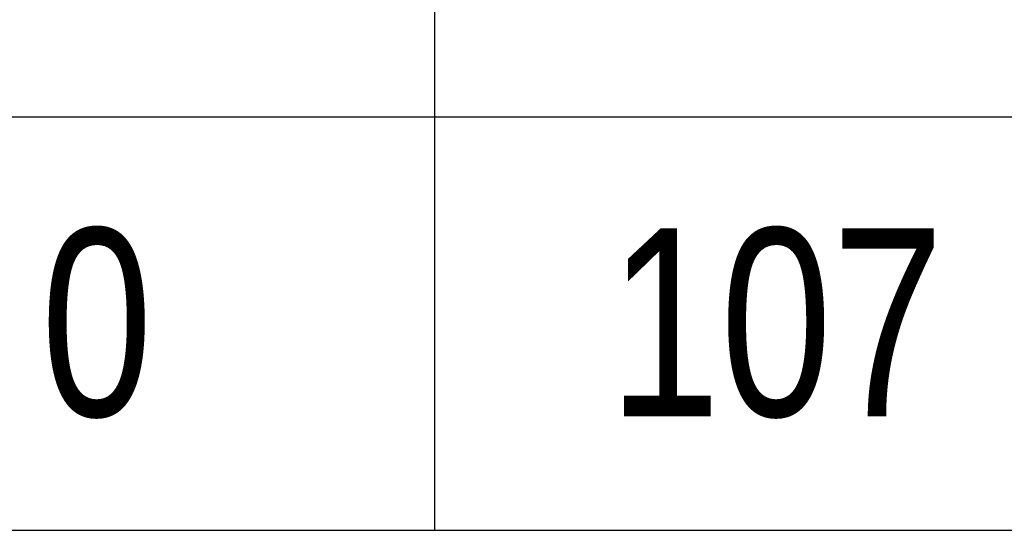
# Model space of a CAD drawing. Header units: inches. Extents: x -1 to 3961, y -1 to 2730.
# Tile 43 of 159: x 352 to 477, y 667 to 731. Entities that reach past the tile are written whole.
import ezdxf

# ---------------------------------------------------------------- set-up
doc = ezdxf.new("R2010")
doc.units = ezdxf.units.IN
doc.header["$LTSCALE"] = 20
doc.header["$MEASUREMENT"] = 0
doc.styles.add('ROMANS', font='ROMANS', dxfattribs={"width": 0.8})

# ---------------------------------------------------------------- blocks, each defined once
blk = doc.blocks.new('*T85')
at = {"color": 0, "linetype": 'ByBlock', "lineweight": -2, "transparency": 16777216}
for p, q in [((0, 0), (1174.77, 0)), ((0, 0), (0, -2013.18)), ((94.24, 0), (94.24, -2013.18)), ((179.74, 0), (179.74, -2013.18)), ((265.24, 0), (265.24, -2013.18)), ((350.74, 0), (350.74, -2013.18)), ((437.2, 0), (437.2, -2013.18)), ((521.74, 0), (521.74, -2013.18)), ((632.27, 0), (632.27, -2013.18)), ((716.81, 0), (716.81, -2013.18)), ((801.35, 0), (801.35, -2013.18)), ((885.89, 0), (885.89, -2013.18)), ((994.73, 0), (994.73, -2013.18)), ((1174.77, 0), (1174.77, -2013.18)), ((0, -80), (1174.77, -80)), ((0, -132.18), (1174.77, -132.18)), ((0, -184.57), (1174.77, -184.57)), ((0, -236.82), (1174.77, -236.82)), ((0, -289.07), (1174.77, -289.07)), ((0, -341.32), (1174.77, -341.32)), ((0, -393.5), (1174.77, -393.5)), ((0, -445.75), (1174.77, -445.75)), ((0, -498), (1174.77, -498)), ((0, -550.25), (1174.77, -550.25)), ((0, -602.5), (1174.77, -602.5)), ((0, -654.75), (1174.77, -654.75)), ((0, -706.93), (1174.77, -706.93)), ((0, -759.18), (1174.77, -759.18)), ((0, -811.43), (1174.77, -811.43)), ((0, -863.68), (1174.77, -863.68)), ((0, -915.93), (1174.77, -915.93)), ((0, -968.18), (1174.77, -968.18)), ((0, -1020.43), (1174.77, -1020.43)), ((0, -1072.68), (1174.77, -1072.68)), ((0, -1124.93), (1174.77, -1124.93)), ((0, -1177.18), (1174.77, -1177.18)), ((0, -1229.43), (1174.77, -1229.43)), ((0, -1281.68), (1174.77, -1281.68)), ((0, -1333.93), (1174.77, -1333.93)), ((0, -1386.18), (1174.77, -1386.18)), ((0, -1438.43), (1174.77, -1438.43)), ((0, -1490.68), (1174.77, -1490.68)), ((0, -1542.93), (1174.77, -1542.93)), ((0, -1595.18), (1174.77, -1595.18)), ((0, -1647.43), (1174.77, -1647.43)), ((0, -1699.68), (1174.77, -1699.68)), ((0, -1751.93), (1174.77, -1751.93)), ((0, -1804.18), (1174.77, -1804.18)), ((0, -1856.43), (1174.77, -1856.43)), ((0, -1908.68), (1174.77, -1908.68)), ((0, -1960.93), (1174.77, -1960.93)), ((0, -2013.18), (1174.77, -2013.18))]:
    blk.add_line(p, q, dxfattribs=at)
at = {"color": 0, "transparency": 16777216, "char_height": 23.7481, "attachment_point": 5, "style": 'ROMANS'}
for s, insert, width in [('{\\fRoman|b0|i0|c0|p0;\\C6;Weight Kg}', (1084.75, -40), 159.5234), ('{\\fRoman|b0|i0|c0|p0;\\C6;Item }', (47.12, -40), 73.7225), ('{\\fRoman|b0|i0|c0|p0;\\C6;X}', (136.99, -40), 64.9816), ('{\\fRoman|b0|i0|c0|p0;\\C6;Y}', (222.49, -40), 64.9816), ('{\\fRoman|b0|i0|c0|p0;\\C6;X1}', (307.99, -40), 64.9816), ('{\\fRoman|b0|i0|c0|p0;\\C6;X2}', (393.97, -40), 65.9431), ('{\\fRoman|b0|i0|c0|p0;\\C6;X3}', (479.47, -40), 64.0202), ('{\\fRoman|b0|i0|c0|p0;\\C6;X4}', (577.01, -40), 90.0149), ('{\\fRoman|b0|i0|c0|p0;\\C6;Y1}', (674.54, -40), 64.0202), ('{\\fRoman|b0|i0|c0|p0;\\C6;Y2}', (759.08, -40), 64.0202), ('{\\fRoman|b0|i0|c0|p0;\\C6;Y3}', (843.62, -40), 64.0202), ('{\\fRoman|b0|i0|c0|p0;\\C6;Y4}', (940.31, -40), 88.3184), ('{\\fRoman|b0|i0|c0|p0;\\C6;1', (47.12, -106.09), 73.7225), ('{\\fRoman|b0|i0|c0|p0;\\C6;256', (136.99, -106.09), 64.9816), ('{\\fRoman|b0|i0|c0|p0;\\C6;256', (222.49, -106.09), 64.9816), ('{\\fRoman|b0|i0|c0|p0;\\C6;0', (307.99, -106.09), 64.9816), ('{\\fRoman|b0|i0|c0|p0;\\C6;107', (393.97, -106.09), 65.9431), ('{\\fRoman|b0|i0|c0|p0;\\C6;276}', (479.47, -106.09), 64.0202), ('{\\fRoman|b0|i0|c0|p0;\\C6;21.2', (577.01, -106.09), 90.0149), ('{\\fRoman|b0|i0|c0|p0;\\C6;0', (674.54, -106.09), 64.0202), ('{\\fRoman|b0|i0|c0|p0;\\C6;107', (759.08, -106.09), 64.0202), ('{\\fRoman|b0|i0|c0|p0;\\C6;269}', (843.62, -106.09), 64.0202), ('{\\fRoman|b0|i0|c0|p0;\\C6;21.2', (940.31, -106.09), 88.3184), ('{\\fRoman|b0|i0|c0|p0;\\C6;14.9', (1084.75, -106.09), 159.5234), ('{\\fRoman|b0|i0|c0|p0;\\C6;2', (47.12, -158.37), 73.7225), ('{\\fRoman|b0|i0|c0|p0;\\C6;307}', (136.99, -158.37), 64.9816), ('{\\fRoman|b0|i0|c0|p0;\\C6;21.2', (577.01, -158.37), 90.0149), ('{\\fRoman|b0|i0|c0|p0;\\C6;50}', (674.54, -158.37), 64.0202), ('{\\fRoman|b0|i0|c0|p0;\\C6;157}', (759.08, -158.37), 64.0202), ('{\\fRoman|b0|i0|c0|p0;\\C6;319}', (843.62, -158.37), 64.0202), ('{\\fRoman|b0|i0|c0|p0;\\C6;21.2', (940.31, -158.37), 88.3184), ('{\\fRoman|b0|i0|c0|p0;\\C6;16.1', (1084.75, -158.37), 159.5234), ('{\\fRoman|b0|i0|c0|p0;\\C6;3', (47.12, -210.69), 73.7225), ('{\\fRoman|b0|i0|c0|p0;\\C6;357}', (136.99, -210.69), 64.9816), ('{\\fRoman|b0|i0|c0|p0;\\C6;21.2', (577.01, -210.69), 90.0149), ('{\\fRoman|b0|i0|c0|p0;\\C6;100}', (674.54, -210.69), 64.0202), ('{\\fRoman|b0|i0|c0|p0;\\C6;207}', (759.08, -210.69), 64.0202), ('{\\fRoman|b0|i0|c0|p0;\\C6;369}', (843.62, -210.69), 64.0202), ('{\\fRoman|b0|i0|c0|p0;\\C6;21.2', (940.31, -210.69), 88.3184), ('{\\fRoman|b0|i0|c0|p0;\\C6;17.2', (1084.75, -210.69), 159.5234), ('{\\fRoman|b0|i0|c0|p0;\\C6;4', (47.12, -262.94), 73.7225), ('{\\fRoman|b0|i0|c0|p0;\\C6;407}', (136.99, -262.94), 64.9816), ('{\\fRoman|b0|i0|c0|p0;\\C6;21.2', (577.01, -262.94), 90.0149), ('{\\fRoman|b0|i0|c0|p0;\\C6;150}', (674.54, -262.94), 64.0202), ('{\\fRoman|b0|i0|c0|p0;\\C6;257}', (759.08, -262.94), 64.0202), ('{\\fRoman|b0|i0|c0|p0;\\C6;419}', (843.62, -262.94), 64.0202), ('{\\fRoman|b0|i0|c0|p0;\\C6;21.2', (940.31, -262.94), 88.3184), ('{\\fRoman|b0|i0|c0|p0;\\C6;18.4', (1084.75, -262.94), 159.5234), ('{\\fRoman|b0|i0|c0|p0;\\C6;5', (47.12, -315.19), 73.7225), ('{\\fRoman|b0|i0|c0|p0;\\C6;457}', (136.99, -315.19), 64.9816), ('{\\fRoman|b0|i0|c0|p0;\\C6;21.2', (577.01, -315.19), 90.0149), ('{\\fRoman|b0|i0|c0|p0;\\C6;200}', (674.54, -315.19), 64.0202), ('{\\fRoman|b0|i0|c0|p0;\\C6;307}', (759.08, -315.19), 64.0202), ('{\\fRoman|b0|i0|c0|p0;\\C6;469}', (843.62, -315.19), 64.0202), ('{\\fRoman|b0|i0|c0|p0;\\C6;21.2', (940.31, -315.19), 88.3184), ('{\\fRoman|b0|i0|c0|p0;\\C6;19.6', (1084.75, -315.19), 159.5234), ('{\\fRoman|b0|i0|c0|p0;\\C6;6', (47.12, -367.41), 73.7225), ('{\\fRoman|b0|i0|c0|p0;\\C6;507}', (136.99, -367.41), 64.9816), ('{\\fRoman|b0|i0|c0|p0;\\C6;21.2', (577.01, -367.41), 90.0149), ('{\\fRoman|b0|i0|c0|p0;\\C6;250}', (674.54, -367.41), 64.0202), ('{\\fRoman|b0|i0|c0|p0;\\C6;357', (759.08, -367.41), 64.0202), ('{\\fRoman|b0|i0|c0|p0;\\C6;519}', (843.62, -367.41), 64.0202), ('{\\fRoman|b0|i0|c0|p0;\\C6;21.2', (940.31, -367.41), 88.3184), ('{\\fRoman|b0|i0|c0|p0;\\C6;20.8', (1084.75, -367.41), 159.5234), ('{\\fRoman|b0|i0|c0|p0;\\C6;X2}', (393.97, -419.62), 65.9431), ('{\\fRoman|b0|i0|c0|p0;\\C6;X3}', (479.47, -419.62), 64.0202), ('{\\fRoman|b0|i0|c0|p0;\\C6;Y2}', (759.08, -419.62), 64.0202), ('{\\fRoman|b0|i0|c0|p0;\\C6;Y3}', (843.62, -419.62), 64.0202), ('{\\fRoman|b0|i0|c0|p0;\\C6;Item }', (47.12, -419.62), 73.7225), ('{\\fRoman|b0|i0|c0|p0;\\C6;X}', (136.99, -419.62), 64.9816), ('{\\fRoman|b0|i0|c0|p0;\\C6;Y}', (222.49, -419.62), 64.9816), ('{\\fRoman|b0|i0|c0|p0;\\C6;X1}', (307.99, -419.62), 64.9816), ('{\\fRoman|b0|i0|c0|p0;\\C6;X4}', (577.01, -419.62), 90.0149), ('{\\fRoman|b0|i0|c0|p0;\\C6;Y1}', (674.54, -419.62), 64.0202), ('{\\fRoman|b0|i0|c0|p0;\\C6;Y4}', (940.31, -419.62), 88.3184), ('{\\fRoman|b0|i0|c0|p0;\\C6;256', (136.99, -471.87), 64.9816), ('{\\fRoman|b0|i0|c0|p0;\\C6;256', (222.49, -471.87), 64.9816), ('{\\fRoman|b0|i0|c0|p0;\\C6;0', (307.99, -471.87), 64.9816), ('{\\fRoman|b0|i0|c0|p0;\\C6;107', (393.97, -471.87), 65.9431), ('{\\fRoman|b0|i0|c0|p0;\\C6;324}', (479.47, -471.87), 64.0202), ('{\\fRoman|b0|i0|c0|p0;\\C6;-21.2', (577.01, -471.87), 90.0149), ('{\\fRoman|b0|i0|c0|p0;\\C6;0', (674.54, -471.87), 64.0202), ('{\\fRoman|b0|i0|c0|p0;\\C6;107', (759.08, -471.87), 64.0202), ('{\\fRoman|b0|i0|c0|p0;\\C6;317}', (843.62, -471.87), 64.0202), ('{\\fRoman|b0|i0|c0|p0;\\C6;-21.2', (940.31, -471.87), 88.3184), ('{\\fRoman|b0|i0|c0|p0;\\C6;7', (47.12, -471.87), 73.7225), ('{\\fRoman|b0|i0|c0|p0;\\C6;15.4', (1084.75, -471.87), 159.5234), ('{\\fRoman|b0|i0|c0|p0;\\C6;8', (47.12, -524.12), 73.7225), ('{\\fRoman|b0|i0|c0|p0;\\C6;306}', (136.99, -524.12), 64.9816), ('{\\fRoman|b0|i0|c0|p0;\\C6;306}', (222.49, -524.12), 64.9816), ('{\\fRoman|b0|i0|c0|p0;\\C6;50}', (307.99, -524.12), 64.9816), ('{\\fRoman|b0|i0|c0|p0;\\C6;374}', (479.47, -524.12), 64.0202), ('{\\fRoman|b0|i0|c0|p0;\\C6;-21.2', (577.01, -524.12), 90.0149), ('{\\fRoman|b0|i0|c0|p0;\\C6;50}', (674.54, -524.12), 64.0202), ('{\\fRoman|b0|i0|c0|p0;\\C6;367}', (843.62, -524.12), 64.0202), ('{\\fRoman|b0|i0|c0|p0;\\C6;-21.2', (940.31, -524.12), 88.3184), ('{\\fRoman|b0|i0|c0|p0;\\C6;16.6', (1084.75, -524.12), 159.5234), ('{\\fRoman|b0|i0|c0|p0;\\C6;157}', (393.97, -524.12), 65.9431), ('{\\fRoman|b0|i0|c0|p0;\\C6;157}', (759.08, -524.12), 64.0202), ('{\\fRoman|b0|i0|c0|p0;\\C6;9', (47.12, -576.37), 73.7225), ('{\\fRoman|b0|i0|c0|p0;\\C6;356}', (136.99, -576.37), 64.9816), ('{\\fRoman|b0|i0|c0|p0;\\C6;356}', (222.49, -576.37), 64.9816), ('{\\fRoman|b0|i0|c0|p0;\\C6;100}', (307.99, -576.37), 64.9816), ('{\\fRoman|b0|i0|c0|p0;\\C6;207}', (393.97, -576.37), 65.9431), ('{\\fRoman|b0|i0|c0|p0;\\C6;424}', (479.47, -576.37), 64.0202), ('{\\fRoman|b0|i0|c0|p0;\\C6;-21.2', (577.01, -576.37), 90.0149), ('{\\fRoman|b0|i0|c0|p0;\\C6;100}', (674.54, -576.37), 64.0202), ('{\\fRoman|b0|i0|c0|p0;\\C6;207}', (759.08, -576.37), 64.0202), ('{\\fRoman|b0|i0|c0|p0;\\C6;-21.2', (940.31, -576.37), 88.3184), ('{\\fRoman|b0|i0|c0|p0;\\C6;17.8', (1084.75, -576.37), 159.5234), ('{\\fRoman|b0|i0|c0|p0;\\C6;417}', (843.62, -576.37), 64.0202), ('{\\fRoman|b0|i0|c0|p0;\\C6;10', (47.12, -628.62), 73.7225), ('{\\fRoman|b0|i0|c0|p0;\\C6;406}', (136.99, -628.62), 64.9816), ('{\\fRoman|b0|i0|c0|p0;\\C6;406}', (222.49, -628.62), 64.9816), ('{\\fRoman|b0|i0|c0|p0;\\C6;150}', (307.99, -628.62), 64.9816), ('{\\fRoman|b0|i0|c0|p0;\\C6;257}', (393.97, -628.62), 65.9431), ('{\\fRoman|b0|i0|c0|p0;\\C6;474}', (479.47, -628.62), 64.0202), ('{\\fRoman|b0|i0|c0|p0;\\C6;-21.2', (577.01, -628.62), 90.0149), ('{\\fRoman|b0|i0|c0|p0;\\C6;150}', (674.54, -628.62), 64.0202), ('{\\fRoman|b0|i0|c0|p0;\\C6;257}', (759.08, -628.62), 64.0202), ('{\\fRoman|b0|i0|c0|p0;\\C6;467}', (843.62, -628.62), 64.0202), ('{\\fRoman|b0|i0|c0|p0;\\C6;-21.2', (940.31, -628.62), 88.3184), ('{\\fRoman|b0|i0|c0|p0;\\C6;19.0', (1084.75, -628.62), 159.5234), ('{\\fRoman|b0|i0|c0|p0;\\C6;11', (47.12, -680.84), 73.7225), ('{\\fRoman|b0|i0|c0|p0;\\C6;456}', (136.99, -680.84), 64.9816), ('{\\fRoman|b0|i0|c0|p0;\\C6;456}', (222.49, -680.84), 64.9816), ('{\\fRoman|b0|i0|c0|p0;\\C6;200}', (307.99, -680.84), 64.9816), ('{\\fRoman|b0|i0|c0|p0;\\C6;307}', (393.97, -680.84), 65.9431), ('{\\fRoman|b0|i0|c0|p0;\\C6;524}', (479.47, -680.84), 64.0202), ('{\\fRoman|b0|i0|c0|p0;\\C6;-21.2', (577.01, -680.84), 90.0149), ('{\\fRoman|b0|i0|c0|p0;\\C6;200}', (674.54, -680.84), 64.0202), ('{\\fRoman|b0|i0|c0|p0;\\C6;307}', (759.08, -680.84), 64.0202), ('{\\fRoman|b0|i0|c0|p0;\\C6;517}', (843.62, -680.84), 64.0202), ('{\\fRoman|b0|i0|c0|p0;\\C6;-21.2', (940.31, -680.84), 88.3184), ('{\\fRoman|b0|i0|c0|p0;\\C6;20.2', (1084.75, -680.84), 159.5234), ('{\\fRoman|b0|i0|c0|p0;\\C6;12', (47.12, -733.06), 73.7225), ('{\\fRoman|b0|i0|c0|p0;\\C6;506}', (136.99, -733.06), 64.9816), ('{\\fRoman|b0|i0|c0|p0;\\C6;506}', (222.49, -733.06), 64.9816), ('{\\fRoman|b0|i0|c0|p0;\\C6;250}', (307.99, -733.06), 64.9816), ('{\\fRoman|b0|i0|c0|p0;\\C6;357}', (393.97, -733.06), 65.9431), ('{\\fRoman|b0|i0|c0|p0;\\C6;574}', (479.47, -733.06), 64.0202), ('{\\fRoman|b0|i0|c0|p0;\\C6;-21.2', (577.01, -733.06), 90.0149), ('{\\fRoman|b0|i0|c0|p0;\\C6;250}', (674.54, -733.06), 64.0202), ('{\\fRoman|b0|i0|c0|p0;\\C6;357}', (759.08, -733.06), 64.0202), ('{\\fRoman|b0|i0|c0|p0;\\C6;567}', (843.62, -733.06), 64.0202), ('{\\fRoman|b0|i0|c0|p0;\\C6;-21.2', (940.31, -733.06), 88.3184), ('{\\fRoman|b0|i0|c0|p0;\\C6;21.3', (1084.75, -733.06), 159.5234), ('{\\fRoman|b0|i0|c0|p0;\\C6;Item }', (47.12, -785.31), 73.7225), ('{\\fRoman|b0|i0|c0|p0;\\C6;X}', (136.99, -785.31), 64.9816), ('{\\fRoman|b0|i0|c0|p0;\\C6;Y}', (222.49, -785.31), 64.9816), ('{\\fRoman|b0|i0|c0|p0;\\C6;X1}', (307.99, -785.31), 64.9816), ('{\\fRoman|b0|i0|c0|p0;\\C6;X2}', (393.97, -785.31), 65.9431), ('{\\fRoman|b0|i0|c0|p0;\\C6;X3}', (479.47, -785.31), 64.0202), ('{\\fRoman|b0|i0|c0|p0;\\C6;X4}', (577.01, -785.31), 90.0149), ('{\\fRoman|b0|i0|c0|p0;\\C6;Y1}', (674.54, -785.31), 64.0202), ('{\\fRoman|b0|i0|c0|p0;\\C6;Y2}', (759.08, -785.31), 64.0202), ('{\\fRoman|b0|i0|c0|p0;\\C6;Y3}', (843.62, -785.31), 64.0202), ('{\\fRoman|b0|i0|c0|p0;\\C6;Y4}', (940.31, -785.31), 88.3184), ('{\\fRoman|b0|i0|c0|p0;\\C6;13', (47.12, -837.56), 73.7225), ('{\\fRoman|b0|i0|c0|p0;\\C6;306', (136.99, -837.56), 64.9816), ('{\\fRoman|b0|i0|c0|p0;\\C6;256', (222.49, -837.56), 64.9816), ('{\\fRoman|b0|i0|c0|p0;\\C6;50', (307.99, -837.56), 64.9816), ('{\\fRoman|b0|i0|c0|p0;\\C6;157', (393.97, -837.56), 65.9431), ('{\\fRoman|b0|i0|c0|p0;\\C6;326}', (479.47, -837.56), 64.0202), ('{\\fRoman|b0|i0|c0|p0;\\C6;21.2', (577.01, -837.56), 90.0149), ('{\\fRoman|b0|i0|c0|p0;\\C6;0', (674.54, -837.56), 64.0202), ('{\\fRoman|b0|i0|c0|p0;\\C6;107', (759.08, -837.56), 64.0202), ('{\\fRoman|b0|i0|c0|p0;\\C6;269}', (843.62, -837.56), 64.0202), ('{\\fRoman|b0|i0|c0|p0;\\C6;21.2', (940.31, -837.56), 88.3184), ('{\\fRoman|b0|i0|c0|p0;\\C6;15.5', (1084.75, -837.56), 159.5234), ('{\\fRoman|b0|i0|c0|p0;\\C6;14', (47.12, -889.81), 73.7225), ('{\\fRoman|b0|i0|c0|p0;\\C6;356}', (136.99, -889.81), 64.9816), ('{\\fRoman|b0|i0|c0|p0;\\C6;256', (222.49, -889.81), 64.9816), ('{\\fRoman|b0|i0|c0|p0;\\C6;100}', (307.99, -889.81), 64.9816), ('{\\fRoman|b0|i0|c0|p0;\\C6;207}', (393.97, -889.81), 65.9431), ('{\\fRoman|b0|i0|c0|p0;\\C6;376}', (479.47, -889.81), 64.0202), ('{\\fRoman|b0|i0|c0|p0;\\C6;21.2', (577.01, -889.81), 90.0149), ('{\\fRoman|b0|i0|c0|p0;\\C6;0', (674.54, -889.81), 64.0202), ('{\\fRoman|b0|i0|c0|p0;\\C6;107', (759.08, -889.81), 64.0202), ('{\\fRoman|b0|i0|c0|p0;\\C6;269}', (843.62, -889.81), 64.0202), ('{\\fRoman|b0|i0|c0|p0;\\C6;21.2', (940.31, -889.81), 88.3184), ('{\\fRoman|b0|i0|c0|p0;\\C6;16.1', (1084.75, -889.81), 159.5234), ('{\\fRoman|b0|i0|c0|p0;\\C6;15', (47.12, -942.06), 73.7225), ('{\\fRoman|b0|i0|c0|p0;\\C6;406}', (136.99, -942.06), 64.9816), ('{\\fRoman|b0|i0|c0|p0;\\C6;256', (222.49, -942.06), 64.9816), ('{\\fRoman|b0|i0|c0|p0;\\C6;150}', (307.99, -942.06), 64.9816), ('{\\fRoman|b0|i0|c0|p0;\\C6;257}', (393.97, -942.06), 65.9431), ('{\\fRoman|b0|i0|c0|p0;\\C6;426}', (479.47, -942.06), 64.0202), ('{\\fRoman|b0|i0|c0|p0;\\C6;21.2', (577.01, -942.06), 90.0149), ('{\\fRoman|b0|i0|c0|p0;\\C6;0', (674.54, -942.06), 64.0202), ('{\\fRoman|b0|i0|c0|p0;\\C6;107', (759.08, -942.06), 64.0202), ('{\\fRoman|b0|i0|c0|p0;\\C6;269}', (843.62, -942.06), 64.0202), ('{\\fRoman|b0|i0|c0|p0;\\C6;21.2', (940.31, -942.06), 88.3184), ('{\\fRoman|b0|i0|c0|p0;\\C6;16.6', (1084.75, -942.06), 159.5234), ('{\\fRoman|b0|i0|c0|p0;\\C6;16', (47.12, -994.31), 73.7225), ('{\\fRoman|b0|i0|c0|p0;\\C6;456}', (136.99, -994.31), 64.9816), ('{\\fRoman|b0|i0|c0|p0;\\C6;256', (222.49, -994.31), 64.9816), ('{\\fRoman|b0|i0|c0|p0;\\C6;200}', (307.99, -994.31), 64.9816), ('{\\fRoman|b0|i0|c0|p0;\\C6;307}', (393.97, -994.31), 65.9431), ('{\\fRoman|b0|i0|c0|p0;\\C6;476}', (479.47, -994.31), 64.0202), ('{\\fRoman|b0|i0|c0|p0;\\C6;21.2', (577.01, -994.31), 90.0149), ('{\\fRoman|b0|i0|c0|p0;\\C6;0', (674.54, -994.31), 64.0202), ('{\\fRoman|b0|i0|c0|p0;\\C6;107', (759.08, -994.31), 64.0202), ('{\\fRoman|b0|i0|c0|p0;\\C6;269}', (843.62, -994.31), 64.0202), ('{\\fRoman|b0|i0|c0|p0;\\C6;21.2', (940.31, -994.31), 88.3184), ('{\\fRoman|b0|i0|c0|p0;\\C6;17.2', (1084.75, -994.31), 159.5234), ('{\\fRoman|b0|i0|c0|p0;\\C6;17', (47.12, -1046.56), 73.7225), ('{\\fRoman|b0|i0|c0|p0;\\C6;506}', (136.99, -1046.56), 64.9816), ('{\\fRoman|b0|i0|c0|p0;\\C6;256', (222.49, -1046.56), 64.9816), ('{\\fRoman|b0|i0|c0|p0;\\C6;250}', (307.99, -1046.56), 64.9816), ('{\\fRoman|b0|i0|c0|p0;\\C6;357}', (393.97, -1046.56), 65.9431), ('{\\fRoman|b0|i0|c0|p0;\\C6;526}', (479.47, -1046.56), 64.0202), ('{\\fRoman|b0|i0|c0|p0;\\C6;21.2', (577.01, -1046.56), 90.0149), ('{\\fRoman|b0|i0|c0|p0;\\C6;0', (674.54, -1046.56), 64.0202), ('{\\fRoman|b0|i0|c0|p0;\\C6;107', (759.08, -1046.56), 64.0202), ('{\\fRoman|b0|i0|c0|p0;\\C6;269}', (843.62, -1046.56), 64.0202), ('{\\fRoman|b0|i0|c0|p0;\\C6;21.2', (940.31, -1046.56), 88.3184), ('{\\fRoman|b0|i0|c0|p0;\\C6;17.8', (1084.75, -1046.56), 159.5234), ('{\\fRoman|b0|i0|c0|p0;\\C6;X2}', (393.97, -1098.81), 65.9431), ('{\\fRoman|b0|i0|c0|p0;\\C6;X3}', (479.47, -1098.81), 64.0202), ('{\\fRoman|b0|i0|c0|p0;\\C6;Y2}', (759.08, -1098.81), 64.0202), ('{\\fRoman|b0|i0|c0|p0;\\C6;Y3}', (843.62, -1098.81), 64.0202), ('{\\fRoman|b0|i0|c0|p0;\\C6;Item }', (47.12, -1098.81), 73.7225), ('{\\fRoman|b0|i0|c0|p0;\\C6;X}', (136.99, -1098.81), 64.9816), ('{\\fRoman|b0|i0|c0|p0;\\C6;Y}', (222.49, -1098.81), 64.9816), ('{\\fRoman|b0|i0|c0|p0;\\C6;X1}', (307.99, -1098.81), 64.9816), ('{\\fRoman|b0|i0|c0|p0;\\C6;X4}', (577.01, -1098.81), 90.0149), ('{\\fRoman|b0|i0|c0|p0;\\C6;Y1}', (674.54, -1098.81), 64.0202), ('{\\fRoman|b0|i0|c0|p0;\\C6;Y4}', (940.31, -1098.81), 88.3184), ('{\\fRoman|b0|i0|c0|p0;\\C6;18', (47.12, -1151.06), 73.7225), ('{\\fRoman|b0|i0|c0|p0;\\C6;306', (136.99, -1151.06), 64.9816), ('{\\fRoman|b0|i0|c0|p0;\\C6;256', (222.49, -1151.06), 64.9816), ('{\\fRoman|b0|i0|c0|p0;\\C6;50', (307.99, -1151.06), 64.9816), ('{\\fRoman|b0|i0|c0|p0;\\C6;374}', (479.47, -1151.06), 64.0202), ('{\\fRoman|b0|i0|c0|p0;\\C6;-21.2', (577.01, -1151.06), 90.0149), ('{\\fRoman|b0|i0|c0|p0;\\C6;0', (674.54, -1151.06), 64.0202), ('{\\fRoman|b0|i0|c0|p0;\\C6;107', (759.08, -1151.06), 64.0202), ('{\\fRoman|b0|i0|c0|p0;\\C6;317}', (843.62, -1151.06), 64.0202), ('{\\fRoman|b0|i0|c0|p0;\\C6;-21.2', (940.31, -1151.06), 88.3184), ('{\\fRoman|b0|i0|c0|p0;\\C6;16.0', (1084.75, -1151.06), 159.5234), ('{\\fRoman|b0|i0|c0|p0;\\C6;157', (393.97, -1151.06), 65.9431), ('{\\fRoman|b0|i0|c0|p0;\\C6;19', (47.12, -1203.31), 73.7225), ('{\\fRoman|b0|i0|c0|p0;\\C6;356}', (136.99, -1203.31), 64.9816), ('{\\fRoman|b0|i0|c0|p0;\\C6;256', (222.49, -1203.31), 64.9816), ('{\\fRoman|b0|i0|c0|p0;\\C6;100}', (307.99, -1203.31), 64.9816), ('{\\fRoman|b0|i0|c0|p0;\\C6;207}', (393.97, -1203.31), 65.9431), ('{\\fRoman|b0|i0|c0|p0;\\C6;424}', (479.47, -1203.31), 64.0202), ('{\\fRoman|b0|i0|c0|p0;\\C6;-21.2', (577.01, -1203.31), 90.0149), ('{\\fRoman|b0|i0|c0|p0;\\C6;0', (674.54, -1203.31), 64.0202), ('{\\fRoman|b0|i0|c0|p0;\\C6;107', (759.08, -1203.31), 64.0202), ('{\\fRoman|b0|i0|c0|p0;\\C6;317}', (843.62, -1203.31), 64.0202), ('{\\fRoman|b0|i0|c0|p0;\\C6;-21.2', (940.31, -1203.31), 88.3184), ('{\\fRoman|b0|i0|c0|p0;\\C6;16.6', (1084.75, -1203.31), 159.5234), ('{\\fRoman|b0|i0|c0|p0;\\C6;20', (47.12, -1255.56), 73.7225), ('{\\fRoman|b0|i0|c0|p0;\\C6;406}', (136.99, -1255.56), 64.9816), ('{\\fRoman|b0|i0|c0|p0;\\C6;256', (222.49, -1255.56), 64.9816), ('{\\fRoman|b0|i0|c0|p0;\\C6;150}', (307.99, -1255.56), 64.9816), ('{\\fRoman|b0|i0|c0|p0;\\C6;257}', (393.97, -1255.56), 65.9431), ('{\\fRoman|b0|i0|c0|p0;\\C6;-21.2', (577.01, -1255.56), 90.0149), ('{\\fRoman|b0|i0|c0|p0;\\C6;0', (674.54, -1255.56), 64.0202), ('{\\fRoman|b0|i0|c0|p0;\\C6;107', (759.08, -1255.56), 64.0202), ('{\\fRoman|b0|i0|c0|p0;\\C6;317}', (843.62, -1255.56), 64.0202), ('{\\fRoman|b0|i0|c0|p0;\\C6;-21.2', (940.31, -1255.56), 88.3184), ('{\\fRoman|b0|i0|c0|p0;\\C6;17.2', (1084.75, -1255.56), 159.5234), ('{\\fRoman|b0|i0|c0|p0;\\C6;474}', (479.47, -1255.56), 64.0202), ('{\\fRoman|b0|i0|c0|p0;\\C6;21', (47.12, -1307.81), 73.7225), ('{\\fRoman|b0|i0|c0|p0;\\C6;456}', (136.99, -1307.81), 64.9816), ('{\\fRoman|b0|i0|c0|p0;\\C6;256', (222.49, -1307.81), 64.9816), ('{\\fRoman|b0|i0|c0|p0;\\C6;200}', (307.99, -1307.81), 64.9816), ('{\\fRoman|b0|i0|c0|p0;\\C6;307}', (393.97, -1307.81), 65.9431), ('{\\fRoman|b0|i0|c0|p0;\\C6;524}', (479.47, -1307.81), 64.0202), ('{\\fRoman|b0|i0|c0|p0;\\C6;-21.2', (577.01, -1307.81), 90.0149), ('{\\fRoman|b0|i0|c0|p0;\\C6;0', (674.54, -1307.81), 64.0202), ('{\\fRoman|b0|i0|c0|p0;\\C6;107', (759.08, -1307.81), 64.0202), ('{\\fRoman|b0|i0|c0|p0;\\C6;317}', (843.62, -1307.81), 64.0202), ('{\\fRoman|b0|i0|c0|p0;\\C6;-21.2', (940.31, -1307.81), 88.3184), ('{\\fRoman|b0|i0|c0|p0;\\C6;17.8', (1084.75, -1307.81), 159.5234), ('{\\fRoman|b0|i0|c0|p0;\\C6;22', (47.12, -1360.06), 73.7225), ('{\\fRoman|b0|i0|c0|p0;\\C6;506}', (136.99, -1360.06), 64.9816), ('{\\fRoman|b0|i0|c0|p0;\\C6;256', (222.49, -1360.06), 64.9816), ('{\\fRoman|b0|i0|c0|p0;\\C6;250}', (307.99, -1360.06), 64.9816), ('{\\fRoman|b0|i0|c0|p0;\\C6;357}', (393.97, -1360.06), 65.9431), ('{\\fRoman|b0|i0|c0|p0;\\C6;574}', (479.47, -1360.06), 64.0202), ('{\\fRoman|b0|i0|c0|p0;\\C6;-21.2', (577.01, -1360.06), 90.0149), ('{\\fRoman|b0|i0|c0|p0;\\C6;0', (674.54, -1360.06), 64.0202), ('{\\fRoman|b0|i0|c0|p0;\\C6;107', (759.08, -1360.06), 64.0202), ('{\\fRoman|b0|i0|c0|p0;\\C6;317}', (843.62, -1360.06), 64.0202), ('{\\fRoman|b0|i0|c0|p0;\\C6;-21.2', (940.31, -1360.06), 88.3184), ('{\\fRoman|b0|i0|c0|p0;\\C6;18.4', (1084.75, -1360.06), 159.5234), ('{\\fRoman|b0|i0|c0|p0;\\C6;Item }', (47.12, -1412.31), 73.7225), ('{\\fRoman|b0|i0|c0|p0;\\C6;X}', (136.99, -1412.31), 64.9816), ('{\\fRoman|b0|i0|c0|p0;\\C6;Y}', (222.49, -1412.31), 64.9816), ('{\\fRoman|b0|i0|c0|p0;\\C6;X1}', (307.99, -1412.31), 64.9816), ('{\\fRoman|b0|i0|c0|p0;\\C6;X2}', (393.97, -1412.31), 65.9431), ('{\\fRoman|b0|i0|c0|p0;\\C6;X3}', (479.47, -1412.31), 64.0202), ('{\\fRoman|b0|i0|c0|p0;\\C6;X4}', (577.01, -1412.31), 90.0149), ('{\\fRoman|b0|i0|c0|p0;\\C6;Y1}', (674.54, -1412.31), 64.0202), ('{\\fRoman|b0|i0|c0|p0;\\C6;Y2}', (759.08, -1412.31), 64.0202), ('{\\fRoman|b0|i0|c0|p0;\\C6;Y3}', (843.62, -1412.31), 64.0202), ('{\\fRoman|b0|i0|c0|p0;\\C6;Y4}', (940.31, -1412.31), 88.3184), ('{\\fRoman|b0|i0|c0|p0;\\C6;23', (47.12, -1464.56), 73.7225), ('{\\fRoman|b0|i0|c0|p0;\\C6;256', (136.99, -1464.56), 64.9816), ('{\\fRoman|b0|i0|c0|p0;\\C6;306', (222.49, -1464.56), 64.9816), ('{\\fRoman|b0|i0|c0|p0;\\C6;0', (307.99, -1464.56), 64.9816), ('{\\fRoman|b0|i0|c0|p0;\\C6;107', (393.97, -1464.56), 65.9431), ('{\\fRoman|b0|i0|c0|p0;\\C6;276}', (479.47, -1464.56), 64.0202), ('{\\fRoman|b0|i0|c0|p0;\\C6;21.2', (577.01, -1464.56), 90.0149), ('{\\fRoman|b0|i0|c0|p0;\\C6;50', (674.54, -1464.56), 64.0202), ('{\\fRoman|b0|i0|c0|p0;\\C6;157', (759.08, -1464.56), 64.0202), ('{\\fRoman|b0|i0|c0|p0;\\C6;319}', (843.62, -1464.56), 64.0202), ('{\\fRoman|b0|i0|c0|p0;\\C6;21.2', (940.31, -1464.56), 88.3184), ('{\\fRoman|b0|i0|c0|p0;\\C6;15.5', (1084.75, -1464.56), 159.5234), ('{\\fRoman|b0|i0|c0|p0;\\C6;24', (47.12, -1516.81), 73.7225), ('{\\fRoman|b0|i0|c0|p0;\\C6;256', (136.99, -1516.81), 64.9816), ('{\\fRoman|b0|i0|c0|p0;\\C6;356}', (222.49, -1516.81), 64.9816), ('{\\fRoman|b0|i0|c0|p0;\\C6;0', (307.99, -1516.81), 64.9816), ('{\\fRoman|b0|i0|c0|p0;\\C6;107', (393.97, -1516.81), 65.9431), ('{\\fRoman|b0|i0|c0|p0;\\C6;276}', (479.47, -1516.81), 64.0202), ('{\\fRoman|b0|i0|c0|p0;\\C6;21.2', (577.01, -1516.81), 90.0149), ('{\\fRoman|b0|i0|c0|p0;\\C6;100}', (674.54, -1516.81), 64.0202), ('{\\fRoman|b0|i0|c0|p0;\\C6;207}', (759.08, -1516.81), 64.0202), ('{\\fRoman|b0|i0|c0|p0;\\C6;369}', (843.62, -1516.81), 64.0202), ('{\\fRoman|b0|i0|c0|p0;\\C6;21.2', (940.31, -1516.81), 88.3184), ('{\\fRoman|b0|i0|c0|p0;\\C6;16.1', (1084.75, -1516.81), 159.5234), ('{\\fRoman|b0|i0|c0|p0;\\C6;25', (47.12, -1569.06), 73.7225), ('{\\fRoman|b0|i0|c0|p0;\\C6;256', (136.99, -1569.06), 64.9816), ('{\\fRoman|b0|i0|c0|p0;\\C6;406}', (222.49, -1569.06), 64.9816), ('{\\fRoman|b0|i0|c0|p0;\\C6;0', (307.99, -1569.06), 64.9816), ('{\\fRoman|b0|i0|c0|p0;\\C6;107', (393.97, -1569.06), 65.9431), ('{\\fRoman|b0|i0|c0|p0;\\C6;276}', (479.47, -1569.06), 64.0202), ('{\\fRoman|b0|i0|c0|p0;\\C6;21.2', (577.01, -1569.06), 90.0149), ('{\\fRoman|b0|i0|c0|p0;\\C6;150}', (674.54, -1569.06), 64.0202), ('{\\fRoman|b0|i0|c0|p0;\\C6;257}', (759.08, -1569.06), 64.0202), ('{\\fRoman|b0|i0|c0|p0;\\C6;419}', (843.62, -1569.06), 64.0202), ('{\\fRoman|b0|i0|c0|p0;\\C6;21.2', (940.31, -1569.06), 88.3184), ('{\\fRoman|b0|i0|c0|p0;\\C6;16.6', (1084.75, -1569.06), 159.5234), ('{\\fRoman|b0|i0|c0|p0;\\C6;26', (47.12, -1621.31), 73.7225), ('{\\fRoman|b0|i0|c0|p0;\\C6;256', (136.99, -1621.31), 64.9816), ('{\\fRoman|b0|i0|c0|p0;\\C6;456}', (222.49, -1621.31), 64.9816), ('{\\fRoman|b0|i0|c0|p0;\\C6;0', (307.99, -1621.31), 64.9816), ('{\\fRoman|b0|i0|c0|p0;\\C6;107', (393.97, -1621.31), 65.9431), ('{\\fRoman|b0|i0|c0|p0;\\C6;276}', (479.47, -1621.31), 64.0202), ('{\\fRoman|b0|i0|c0|p0;\\C6;21.2', (577.01, -1621.31), 90.0149), ('{\\fRoman|b0|i0|c0|p0;\\C6;200}', (674.54, -1621.31), 64.0202), ('{\\fRoman|b0|i0|c0|p0;\\C6;307}', (759.08, -1621.31), 64.0202), ('{\\fRoman|b0|i0|c0|p0;\\C6;469}', (843.62, -1621.31), 64.0202), ('{\\fRoman|b0|i0|c0|p0;\\C6;21.2', (940.31, -1621.31), 88.3184), ('{\\fRoman|b0|i0|c0|p0;\\C6;17.2', (1084.75, -1621.31), 159.5234), ('{\\fRoman|b0|i0|c0|p0;\\C6;27', (47.12, -1673.56), 73.7225), ('{\\fRoman|b0|i0|c0|p0;\\C6;256', (136.99, -1673.56), 64.9816), ('{\\fRoman|b0|i0|c0|p0;\\C6;506}', (222.49, -1673.56), 64.9816), ('{\\fRoman|b0|i0|c0|p0;\\C6;0', (307.99, -1673.56), 64.9816), ('{\\fRoman|b0|i0|c0|p0;\\C6;107', (393.97, -1673.56), 65.9431), ('{\\fRoman|b0|i0|c0|p0;\\C6;276}', (479.47, -1673.56), 64.0202), ('{\\fRoman|b0|i0|c0|p0;\\C6;21.2', (577.01, -1673.56), 90.0149), ('{\\fRoman|b0|i0|c0|p0;\\C6;250}', (674.54, -1673.56), 64.0202), ('{\\fRoman|b0|i0|c0|p0;\\C6;357}', (759.08, -1673.56), 64.0202), ('{\\fRoman|b0|i0|c0|p0;\\C6;519}', (843.62, -1673.56), 64.0202), ('{\\fRoman|b0|i0|c0|p0;\\C6;21.2', (940.31, -1673.56), 88.3184), ('{\\fRoman|b0|i0|c0|p0;\\C6;17.8', (1084.75, -1673.56), 159.5234), ('{\\fRoman|b0|i0|c0|p0;\\C6;Item }', (47.12, -1725.81), 73.7225), ('{\\fRoman|b0|i0|c0|p0;\\C6;X}', (136.99, -1725.81), 64.9816), ('{\\fRoman|b0|i0|c0|p0;\\C6;Y}', (222.49, -1725.81), 64.9816), ('{\\fRoman|b0|i0|c0|p0;\\C6;X1}', (307.99, -1725.81), 64.9816), ('{\\fRoman|b0|i0|c0|p0;\\C6;X2}', (393.97, -1725.81), 65.9431), ('{\\fRoman|b0|i0|c0|p0;\\C6;X3}', (479.47, -1725.81), 64.0202), ('{\\fRoman|b0|i0|c0|p0;\\C6;X4}', (577.01, -1725.81), 90.0149), ('{\\fRoman|b0|i0|c0|p0;\\C6;Y1}', (674.54, -1725.81), 64.0202), ('{\\fRoman|b0|i0|c0|p0;\\C6;Y2}', (759.08, -1725.81), 64.0202), ('{\\fRoman|b0|i0|c0|p0;\\C6;Y3}', (843.62, -1725.81), 64.0202), ('{\\fRoman|b0|i0|c0|p0;\\C6;Y4}', (940.31, -1725.81), 88.3184), ('{\\fRoman|b0|i0|c0|p0;\\C6;28', (47.12, -1778.06), 73.7225), ('{\\fRoman|b0|i0|c0|p0;\\C6;256', (136.99, -1778.06), 64.9816), ('{\\fRoman|b0|i0|c0|p0;\\C6;306', (222.49, -1778.06), 64.9816), ('{\\fRoman|b0|i0|c0|p0;\\C6;0', (307.99, -1778.06), 64.9816), ('{\\fRoman|b0|i0|c0|p0;\\C6;107', (393.97, -1778.06), 65.9431), ('{\\fRoman|b0|i0|c0|p0;\\C6;324}', (479.47, -1778.06), 64.0202), ('{\\fRoman|b0|i0|c0|p0;\\C6;-21.2', (577.01, -1778.06), 90.0149), ('{\\fRoman|b0|i0|c0|p0;\\C6;50', (674.54, -1778.06), 64.0202), ('{\\fRoman|b0|i0|c0|p0;\\C6;157', (759.08, -1778.06), 64.0202), ('{\\fRoman|b0|i0|c0|p0;\\C6;367}', (843.62, -1778.06), 64.0202), ('{\\fRoman|b0|i0|c0|p0;\\C6;-21.2', (940.31, -1778.06), 88.3184), ('{\\fRoman|b0|i0|c0|p0;\\C6;16.0', (1084.75, -1778.06), 159.5234), ('{\\fRoman|b0|i0|c0|p0;\\C6;29', (47.12, -1830.31), 73.7225), ('{\\fRoman|b0|i0|c0|p0;\\C6;256', (136.99, -1830.31), 64.9816), ('{\\fRoman|b0|i0|c0|p0;\\C6;356}', (222.49, -1830.31), 64.9816), ('{\\fRoman|b0|i0|c0|p0;\\C6;0', (307.99, -1830.31), 64.9816), ('{\\fRoman|b0|i0|c0|p0;\\C6;107', (393.97, -1830.31), 65.9431), ('{\\fRoman|b0|i0|c0|p0;\\C6;324}', (479.47, -1830.31), 64.0202), ('{\\fRoman|b0|i0|c0|p0;\\C6;-21.2', (577.01, -1830.31), 90.0149), ('{\\fRoman|b0|i0|c0|p0;\\C6;100}', (674.54, -1830.31), 64.0202), ('{\\fRoman|b0|i0|c0|p0;\\C6;207}', (759.08, -1830.31), 64.0202), ('{\\fRoman|b0|i0|c0|p0;\\C6;417}', (843.62, -1830.31), 64.0202), ('{\\fRoman|b0|i0|c0|p0;\\C6;-21.2', (940.31, -1830.31), 88.3184), ('{\\fRoman|b0|i0|c0|p0;\\C6;16.6', (1084.75, -1830.31), 159.5234), ('{\\fRoman|b0|i0|c0|p0;\\C6;30', (47.12, -1882.56), 73.7225), ('{\\fRoman|b0|i0|c0|p0;\\C6;256', (136.99, -1882.56), 64.9816), ('{\\fRoman|b0|i0|c0|p0;\\C6;406}', (222.49, -1882.56), 64.9816), ('{\\fRoman|b0|i0|c0|p0;\\C6;0', (307.99, -1882.56), 64.9816), ('{\\fRoman|b0|i0|c0|p0;\\C6;107', (393.97, -1882.56), 65.9431), ('{\\fRoman|b0|i0|c0|p0;\\C6;324}', (479.47, -1882.56), 64.0202), ('{\\fRoman|b0|i0|c0|p0;\\C6;-21.2', (577.01, -1882.56), 90.0149), ('{\\fRoman|b0|i0|c0|p0;\\C6;150}', (674.54, -1882.56), 64.0202), ('{\\fRoman|b0|i0|c0|p0;\\C6;257}', (759.08, -1882.56), 64.0202), ('{\\fRoman|b0|i0|c0|p0;\\C6;467}', (843.62, -1882.56), 64.0202), ('{\\fRoman|b0|i0|c0|p0;\\C6;-21.2', (940.31, -1882.56), 88.3184), ('{\\fRoman|b0|i0|c0|p0;\\C6;17.2', (1084.75, -1882.56), 159.5234), ('{\\fRoman|b0|i0|c0|p0;\\C6;31', (47.12, -1934.81), 73.7225), ('{\\fRoman|b0|i0|c0|p0;\\C6;256', (136.99, -1934.81), 64.9816), ('{\\fRoman|b0|i0|c0|p0;\\C6;456}', (222.49, -1934.81), 64.9816), ('{\\fRoman|b0|i0|c0|p0;\\C6;0', (307.99, -1934.81), 64.9816), ('{\\fRoman|b0|i0|c0|p0;\\C6;107', (393.97, -1934.81), 65.9431), ('{\\fRoman|b0|i0|c0|p0;\\C6;324}', (479.47, -1934.81), 64.0202), ('{\\fRoman|b0|i0|c0|p0;\\C6;-21.2', (577.01, -1934.81), 90.0149), ('{\\fRoman|b0|i0|c0|p0;\\C6;200}', (674.54, -1934.81), 64.0202), ('{\\fRoman|b0|i0|c0|p0;\\C6;307}', (759.08, -1934.81), 64.0202), ('{\\fRoman|b0|i0|c0|p0;\\C6;-21.2', (940.31, -1934.81), 88.3184), ('{\\fRoman|b0|i0|c0|p0;\\C6;17.8', (1084.75, -1934.81), 159.5234), ('{\\fRoman|b0|i0|c0|p0;\\C6;517}', (843.62, -1934.81), 64.0202), ('{\\fRoman|b0|i0|c0|p0;\\C6;32', (47.12, -1987.06), 73.7225), ('{\\fRoman|b0|i0|c0|p0;\\C6;256', (136.99, -1987.06), 64.9816), ('{\\fRoman|b0|i0|c0|p0;\\C6;506}', (222.49, -1987.06), 64.9816), ('{\\fRoman|b0|i0|c0|p0;\\C6;0', (307.99, -1987.06), 64.9816), ('{\\fRoman|b0|i0|c0|p0;\\C6;107', (393.97, -1987.06), 65.9431), ('{\\fRoman|b0|i0|c0|p0;\\C6;324}', (479.47, -1987.06), 64.0202), ('{\\fRoman|b0|i0|c0|p0;\\C6;-21.2', (577.01, -1987.06), 90.0149), ('{\\fRoman|b0|i0|c0|p0;\\C6;250}', (674.54, -1987.06), 64.0202), ('{\\fRoman|b0|i0|c0|p0;\\C6;357}', (759.08, -1987.06), 64.0202), ('{\\fRoman|b0|i0|c0|p0;\\C6;567}', (843.62, -1987.06), 64.0202), ('{\\fRoman|b0|i0|c0|p0;\\C6;-21.2', (940.31, -1987.06), 88.3184), ('{\\fRoman|b0|i0|c0|p0;\\C6;18.4', (1084.75, -1987.06), 159.5234)]:
    blk.add_mtext(s, dxfattribs=dict(at, insert=insert, width=width))
at = {"color": 2, "transparency": 16777216, "insert": (222.49, -158.37), "char_height": 23.7481, "width": 64.9816, "attachment_point": 5, "style": 'ROMANS'}
blk.add_mtext('{\\fRoman|b0|i0|c0|p0;\\C6;306}', dxfattribs=at)
at = {"color": 6, "transparency": 16777216, "char_height": 23.7481, "attachment_point": 5, "style": 'ROMANS'}
for s, insert, width in [('{\\fRoman|b0|i0|c0|p0;50}', (307.99, -158.37), 64.9816), ('{\\fRoman|b0|i0|c0|p0;157}', (393.97, -158.37), 65.9431), ('{\\fRoman|b0|i0|c0|p0;326}', (479.47, -158.37), 64.0202), ('{\\fRoman|b0|i0|c0|p0;356}', (222.49, -210.69), 64.9816), ('{\\fRoman|b0|i0|c0|p0;100}', (307.99, -210.69), 64.9816), ('{\\fRoman|b0|i0|c0|p0;207}', (393.97, -210.69), 65.9431), ('{\\fRoman|b0|i0|c0|p0;376}', (479.47, -210.69), 64.0202), ('{\\fRoman|b0|i0|c0|p0;406}', (222.49, -262.94), 64.9816), ('{\\fRoman|b0|i0|c0|p0;150}', (307.99, -262.94), 64.9816), ('{\\fRoman|b0|i0|c0|p0;257}', (393.97, -262.94), 65.9431), ('{\\fRoman|b0|i0|c0|p0;426}', (479.47, -262.94), 64.0202), ('{\\fRoman|b0|i0|c0|p0;456}', (222.49, -315.19), 64.9816), ('{\\fRoman|b0|i0|c0|p0;200}', (307.99, -315.19), 64.9816), ('{\\fRoman|b0|i0|c0|p0;307}', (393.97, -315.19), 65.9431), ('{\\fRoman|b0|i0|c0|p0;476}', (479.47, -315.19), 64.0202), ('{\\fRoman|b0|i0|c0|p0;506}', (222.49, -367.41), 64.9816), ('{\\fRoman|b0|i0|c0|p0;250}', (307.99, -367.41), 64.9816), ('{\\fRoman|b0|i0|c0|p0;357}', (393.97, -367.41), 65.9431), ('{\\fRoman|b0|i0|c0|p0;526}', (479.47, -367.41), 64.0202)]:
    blk.add_mtext(s, dxfattribs=dict(at, insert=insert, width=width))

msp = doc.modelspace()

# ---------------------------------------------------------------- block references
msp.add_blockref('*T85', (54.16, 2680.05))

doc.saveas('drawing.dxf')
